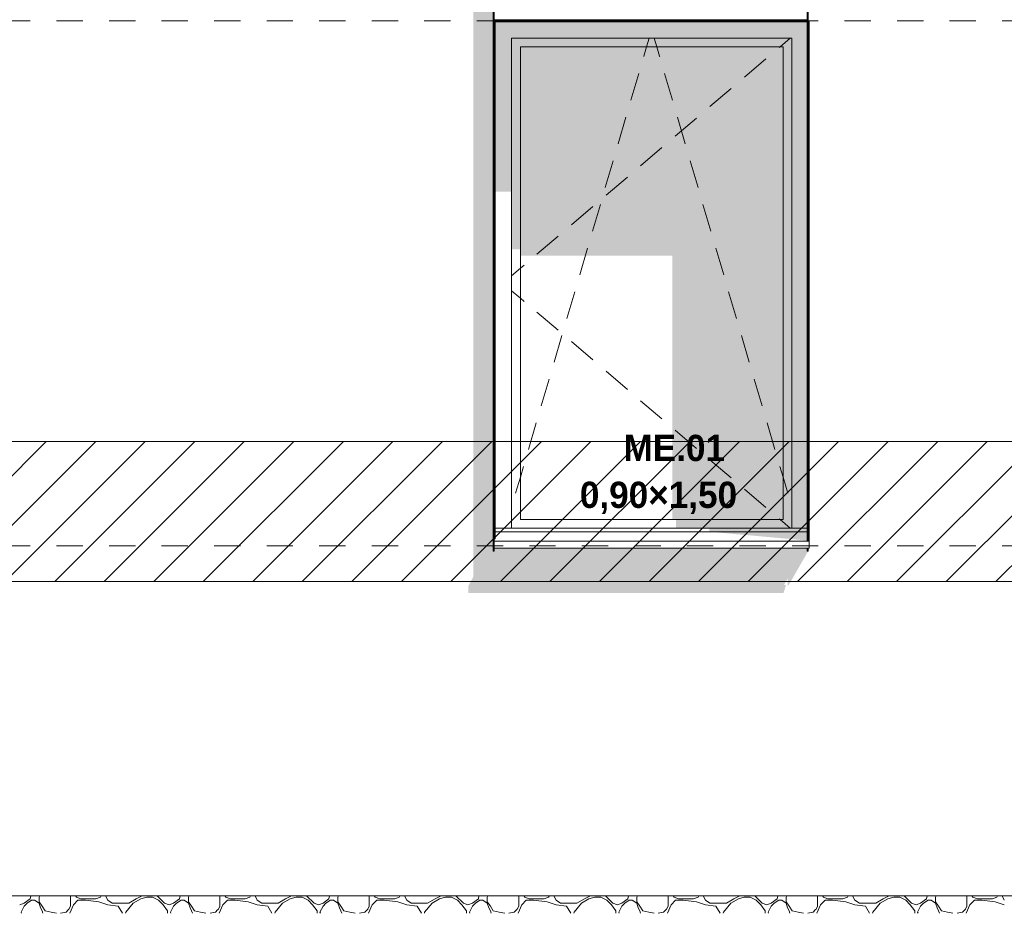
# Model space of a CAD drawing. Header units: millimetres. Extents: x -62337 to -23489, y -53000 to 10500.
# Tile 25 of 34: x -35548 to -32736, y -50 to 2503. Entities that reach past the tile are written whole.
import ezdxf

# ---------------------------------------------------------------- set-up
doc = ezdxf.new("R2010")
doc.units = ezdxf.units.MM
doc.header["$MEASUREMENT"] = 0
doc.linetypes.add('_TIRET COURT 1', pattern=[150, 75, -75])
for name, color, linetype in [('Nouveau_0', 7, 'Continuous'), ('Nouveau_2D - Dessin général', 7, 'Continuous'), ('Nouveau_2D - Etiquettes 50ème', 7, 'Continuous'), ('Nouveau__Murs ext - Bardages', 7, 'Continuous'), ('Nouveau__Murs ext - Périphériques', 7, 'Continuous'), ('Nouveau_Fenêtres Archicad', 7, 'Continuous'), ('Nouveau_Terrain - original', 7, 'Continuous')]:
    doc.layers.add(name, color=color, linetype=linetype)
doc.styles.add('STYLE_GENERE_2', font='GOTHIC.TTF')

# ---------------------------------------------------------------- blocks, each defined once
blk = doc.blocks.new('Élément de coupe_5')
at = {"layer": 'Nouveau__Murs ext - Périphériques', "linetype": 'Continuous', "lineweight": 13}
for points in [[(-34252, 911.9), (-34266.5, 885.3), (-34266.5, 865.3), (-33366.5, 865.3), (-33359.5, 887.5), (-33365.3, 887.5), (-33355, 906.4), (-33355, 887.4), (-33352, 887.4), (-33296.1, 984.8), (-33299.1, 984.8), (-33299.1, 993.4), (-34193, 993.4), (-34193, 1020), (-34193.1, 1019.9), (-34193.1, 984.8), (-34196.1, 984.8), (-34196.1, 3560), (-34252, 3560)], [(-34193, 2499.8), (-34193.1, 2499.8), (-34193.1, 2402.4), (-34193, 2402.4)]]:
    blk.add_hatch(color=7, dxfattribs=at).paths.add_polyline_path(points)
blk = doc.blocks.new('Élément de coupe_21')
at = {"layer": 'Nouveau_Fenêtres Archicad', "linetype": 'Continuous', "lineweight": 13}
for points in [[(-34193, 2499.8), (-34193, 2402.4), (-34190, 2402.4), (-34190, 2497), (-34192.8, 2499.8)], [(-34192.8, 2499.8), (-34190, 2497), (-33299.1, 2497), (-33299.1, 2499.8)], [(-34190, 2450), (-34143, 2450), (-33343, 2450), (-33299.1, 2450), (-33299.1, 2497), (-34190, 2497)], [(-33296.1, 2497), (-33296.1, 2450), (-33296, 2450), (-33296, 2497)], [(-34143, 2450), (-34190, 2450), (-34190, 2011.7), (-34143, 2011.7)], [(-33343, 2450), (-34143, 2450), (-34143, 2425), (-34118, 2425), (-33368, 2425), (-33343, 2425)], [(-33343, 1050), (-33299.1, 1050), (-33299.1, 2450), (-33343, 2450)], [(-33296.1, 1050), (-33296, 1050), (-33296, 2450), (-33296.1, 2450)], [(-34118, 2425), (-34143, 2425), (-34143, 1846.9), (-34118, 1846.9)], [(-34118, 1828.6), (-33684.1, 1828.6), (-33684.1, 1075), (-33368, 1075), (-33368, 2425), (-34118, 2425)], [(-33368, 1075), (-33343, 1075), (-33343, 2425), (-33368, 2425)], [(-33343, 1075), (-33673.6, 1075), (-33673.6, 1050), (-33343, 1050)], [(-33578.3, 1050), (-33578.3, 1040), (-33299.1, 1040), (-33299.1, 1050)], [(-33296.1, 1050), (-33296.1, 1040), (-33296, 1040), (-33296, 1050)], [(-33578.3, 1040), (-33299.1, 1015), (-33299.1, 1040)], [(-33296.1, 1040), (-33296.1, 1020), (-33296, 1020), (-33296, 1040)]]:
    blk.add_hatch(color=7, dxfattribs=at).paths.add_polyline_path(points)
at = {"layer": 'Nouveau_Fenêtres Archicad', "color": 7, "linetype": 'Continuous', "lineweight": 13}
for p, q in [((-34193, 2499.8), (-34193, 1020)), ((-34190, 1020), (-34190, 2497)), ((-34190, 2497), (-33299.1, 2497)), ((-33293, 2500), (-33296.1, 2500)), ((-33296, 2497), (-33296, 1020)), ((-33293, 1020), (-33293, 2500)), ((-34143, 1050), (-34143, 2450)), ((-34143, 2450), (-33343, 2450)), ((-33757.7, 2425), (-33750.3, 2450)), ((-33728.3, 2425), (-33735.7, 2450)), ((-33347.3, 2450), (-33376.6, 2425)), ((-33343, 2450), (-33343, 1050)), ((-34118, 1075), (-34118, 2425)), ((-34118, 2425), (-33368, 2425)), ((-33765.5, 2398.2), (-33757.7, 2425)), ((-33720.5, 2398.2), (-33728.3, 2425)), ((-33376.6, 2425), (-33378.9, 2423.1)), ((-33368, 2425), (-33368, 1075)), ((-33765.8, 2397.3), (-33765.5, 2398.2)), ((-33720.2, 2397.3), (-33720.5, 2398.2)), ((-33416.9, 2390.6), (-33477.8, 2338.7)), ((-33802.3, 2272.5), (-33779.8, 2349.3)), ((-33683.7, 2272.5), (-33706.2, 2349.3)), ((-33515.8, 2306.3), (-33576.7, 2254.4)), ((-33838.9, 2147.8), (-33816.4, 2224.5)), ((-33614.7, 2221.9), (-33675.6, 2170)), ((-33647.1, 2147.8), (-33669.6, 2224.5)), ((-33713.6, 2137.5), (-33774.5, 2085.6)), ((-33875.5, 2023), (-33853, 2099.8)), ((-33610.5, 2023), (-33633, 2099.8)), ((-33812.5, 2053.2), (-33873.4, 2001.3)), ((-33911.5, 1968.8), (-33972.3, 1916.9)), ((-33912, 1898.3), (-33889.5, 1975)), ((-33574, 1898.3), (-33596.5, 1975)), ((-34010.4, 1884.5), (-34071.2, 1832.5)), ((-33948.6, 1773.5), (-33926.1, 1850.3)), ((-33537.4, 1773.5), (-33559.9, 1850.3)), ((-34107.1, 1801.9), (-34118, 1792.6)), ((-34118, 1792.6), (-34143, 1771.3)), ((-34118, 1707.4), (-34143, 1728.7)), ((-33985.2, 1648.8), (-33962.7, 1725.5)), ((-33500.8, 1648.8), (-33523.3, 1725.5)), ((-34107.1, 1698.1), (-34118, 1707.4)), ((-34010.4, 1615.5), (-34071.2, 1667.5)), ((-34021.7, 1524), (-33999.2, 1600.8)), ((-33911.5, 1531.2), (-33972.3, 1583.1)), ((-33464.3, 1524), (-33486.8, 1600.8)), ((-33812.5, 1446.8), (-33873.4, 1498.7)), ((-34058.3, 1399.3), (-34035.8, 1476)), ((-33427.7, 1399.3), (-33450.2, 1476)), ((-33713.6, 1362.5), (-33774.5, 1414.4)), ((-34094.9, 1274.5), (-34072.4, 1351.3)), ((-33391.1, 1274.5), (-33413.6, 1351.3)), ((-33614.7, 1278.1), (-33675.6, 1330)), ((-33515.8, 1193.7), (-33576.7, 1245.6)), ((-34118, 1195.6), (-34108.9, 1226.5)), ((-33368, 1195.6), (-33377.1, 1226.5)), ((-34131.4, 1149.8), (-34118, 1195.6)), ((-33354.6, 1149.8), (-33368, 1195.6)), ((-33416.9, 1109.4), (-33477.8, 1161.3)), ((-33368, 1075), (-34118, 1075)), ((-33376.6, 1075), (-33378.9, 1076.9)), ((-33347.3, 1050), (-33376.6, 1075)), ((-34190, 1050), (-33299.1, 1050)), ((-34190, 1020), (-34193, 1020)), ((-34193, 1020), (-34193, 1013.4)), ((-34193, 1013.4), (-34193, 993.4)), ((-34193, 1013.4), (-33293, 1013.4)), ((-34190, 1040), (-33299.1, 1040)), ((-33296, 1020), (-33293, 1020)), ((-33293, 1020), (-33293, 1013.4)), ((-33293, 1013.4), (-33293, 993.4)), ((-34193, 993.4), (-33293, 993.4))]:
    blk.add_line(p, q, dxfattribs=at)
blk = doc.blocks.new('*X65')
at = {"layer": 'Nouveau_Terrain - original', "color": 7, "linetype": 'Continuous', "lineweight": 13}
for p, q in [((-35517.7, -8.5), (-35516, 0)), ((-35490.4, 0), (-35492.1, -4.3)), ((-35402.5, -29.9), (-35402.5, 0)), ((-35385.4, -4.3), (-35388.3, 0)), ((-35315.1, 0), (-35317.2, -4.3)), ((-35302.3, 0), (-35295.9, -12.8)), ((-35214.8, -8.5), (-35197.7, 0)), ((-35155.1, 0), (-35133.7, -21.3)), ((-35091.1, -8.5), (-35089.4, 0)), ((-35063.8, 0), (-35065.5, -4.3)), ((-34975.9, -29.9), (-34975.9, 0)), ((-34958.8, -4.3), (-34961.7, 0)), ((-34888.4, 0), (-34890.6, -4.3)), ((-34875.6, 0), (-34869.2, -12.8)), ((-34788.2, -8.5), (-34771.1, 0)), ((-34728.5, 0), (-34707.1, -21.3)), ((-34664.5, -8.5), (-34662.8, 0)), ((-34637.2, 0), (-34638.9, -4.3)), ((-34549.3, -29.9), (-34549.3, 0)), ((-34532.2, -4.3), (-34535.1, 0)), ((-34461.8, 0), (-34464, -4.3)), ((-34449, 0), (-34442.6, -12.8)), ((-34361.6, -8.5), (-34344.5, 0)), ((-34301.8, 0), (-34280.5, -21.3)), ((-34237.9, -8.5), (-34236.1, 0)), ((-34210.5, 0), (-34212.3, -4.3)), ((-34122.7, -29.9), (-34122.7, 0)), ((-34105.6, -4.3), (-34108.4, 0)), ((-34035.2, 0), (-34037.3, -4.3)), ((-34022.4, 0), (-34016, -12.8)), ((-33935, -8.5), (-33917.9, 0)), ((-33875.2, 0), (-33853.9, -21.3)), ((-33811.2, -8.5), (-33809.5, 0)), ((-33783.9, 0), (-33785.6, -4.3)), ((-33696.1, -29.9), (-33696.1, 0)), ((-33679, -4.3), (-33681.8, 0)), ((-33608.6, 0), (-33610.7, -4.3)), ((-33595.8, 0), (-33589.4, -12.8)), ((-33508.3, -8.5), (-33491.3, 0)), ((-33448.6, 0), (-33427.3, -21.3)), ((-33384.6, -8.5), (-33382.9, 0)), ((-33357.3, 0), (-33359, -4.3)), ((-33269.4, -29.9), (-33269.4, 0)), ((-33252.4, -4.3), (-33255.2, 0)), ((-33182, 0), (-33184.1, -4.3)), ((-33169.2, 0), (-33162.8, -12.8)), ((-33081.7, -8.5), (-33064.7, 0)), ((-33022, 0), (-33000.7, -21.3)), ((-32958, -8.5), (-32956.3, 0)), ((-32930.7, 0), (-32932.4, -4.3)), ((-32842.8, -29.9), (-32842.8, 0)), ((-32825.8, -4.3), (-32828.6, 0)), ((-32755.4, 0), (-32757.5, -4.3)), ((-32742.6, 0), (-32736.2, -12.8)), ((-35547.6, -25.6), (-35534.8, -21.3)), ((-35534.8, -21.3), (-35517.7, -8.5)), ((-35526.2, -21.3), (-35534.8, -29.9)), ((-35513.4, -12.8), (-35526.2, -21.3)), ((-35504.9, -12.8), (-35513.4, -12.8)), ((-35492.1, -21.3), (-35504.9, -12.8)), ((-35492.1, -4.3), (-35492.1, -17.1)), ((-35492.1, -17.1), (-35483.6, -29.9)), ((-35487.8, -34.1), (-35492.1, -21.3)), ((-35394, -25.6), (-35404.4, -50)), ((-35381.2, -12.8), (-35394, -25.6)), ((-35372.6, -8.5), (-35385.4, -4.3)), ((-35359.8, -12.8), (-35381.2, -12.8)), ((-35330, -8.5), (-35372.6, -8.5)), ((-35321.4, -17.1), (-35359.8, -12.8)), ((-35317.2, -4.3), (-35330, -8.5)), ((-35295.9, -25.6), (-35321.4, -17.1)), ((-35295.9, -12.8), (-35283.1, -21.3)), ((-35295.9, -25.6), (-35266, -29.9)), ((-35283.1, -21.3), (-35257.5, -21.3)), ((-35257.5, -21.3), (-35236.1, -21.3)), ((-35223.3, -21.3), (-35244.7, -46.9)), ((-35236.1, -21.3), (-35214.8, -8.5)), ((-35202, -8.5), (-35223.3, -21.3)), ((-35184.9, -4.3), (-35202, -8.5)), ((-35167.9, -4.3), (-35184.9, -4.3)), ((-35150.8, -12.8), (-35167.9, -4.3)), ((-35138, -25.6), (-35150.8, -12.8)), ((-35125.2, -42.7), (-35138, -25.6)), ((-35133.7, -21.3), (-35120.9, -25.6)), ((-35120.9, -25.6), (-35108.1, -21.3)), ((-35108.1, -21.3), (-35091.1, -8.5)), ((-35099.6, -21.3), (-35108.1, -29.9)), ((-35086.8, -12.8), (-35099.6, -21.3)), ((-35078.3, -12.8), (-35086.8, -12.8)), ((-35065.5, -21.3), (-35078.3, -12.8)), ((-35065.5, -4.3), (-35065.5, -17.1)), ((-35065.5, -17.1), (-35056.9, -29.9)), ((-35061.2, -34.1), (-35065.5, -21.3)), ((-34967.4, -25.6), (-34977.8, -50)), ((-34954.6, -12.8), (-34967.4, -25.6)), ((-34946, -8.5), (-34958.8, -4.3)), ((-34933.2, -12.8), (-34954.6, -12.8)), ((-34903.4, -8.5), (-34946, -8.5)), ((-34894.8, -17.1), (-34933.2, -12.8)), ((-34890.6, -4.3), (-34903.4, -8.5)), ((-34869.2, -25.6), (-34894.8, -17.1)), ((-34869.2, -12.8), (-34856.4, -21.3)), ((-34869.2, -25.6), (-34839.4, -29.9)), ((-34856.4, -21.3), (-34830.8, -21.3)), ((-34830.8, -21.3), (-34809.5, -21.3)), ((-34796.7, -21.3), (-34818, -46.9)), ((-34809.5, -21.3), (-34788.2, -8.5)), ((-34775.4, -8.5), (-34796.7, -21.3)), ((-34758.3, -4.3), (-34775.4, -8.5)), ((-34741.3, -4.3), (-34758.3, -4.3)), ((-34724.2, -12.8), (-34741.3, -4.3)), ((-34711.4, -25.6), (-34724.2, -12.8)), ((-34698.6, -42.7), (-34711.4, -25.6)), ((-34707.1, -21.3), (-34694.3, -25.6)), ((-34694.3, -25.6), (-34681.5, -21.3)), ((-34681.5, -21.3), (-34664.5, -8.5)), ((-34673, -21.3), (-34681.5, -29.9)), ((-34660.2, -12.8), (-34673, -21.3)), ((-34651.7, -12.8), (-34660.2, -12.8)), ((-34638.9, -21.3), (-34651.7, -12.8)), ((-34638.9, -4.3), (-34638.9, -17.1)), ((-34638.9, -17.1), (-34630.3, -29.9)), ((-34634.6, -34.1), (-34638.9, -21.3)), ((-34540.7, -25.6), (-34551.2, -50)), ((-34527.9, -12.8), (-34540.7, -25.6)), ((-34519.4, -8.5), (-34532.2, -4.3)), ((-34506.6, -12.8), (-34527.9, -12.8)), ((-34476.8, -8.5), (-34519.4, -8.5)), ((-34468.2, -17.1), (-34506.6, -12.8)), ((-34464, -4.3), (-34476.8, -8.5)), ((-34442.6, -25.6), (-34468.2, -17.1)), ((-34442.6, -12.8), (-34429.8, -21.3)), ((-34442.6, -25.6), (-34412.8, -29.9)), ((-34429.8, -21.3), (-34404.2, -21.3)), ((-34404.2, -21.3), (-34382.9, -21.3)), ((-34370.1, -21.3), (-34391.4, -46.9)), ((-34382.9, -21.3), (-34361.6, -8.5)), ((-34348.8, -8.5), (-34370.1, -21.3)), ((-34331.7, -4.3), (-34348.8, -8.5)), ((-34314.6, -4.3), (-34331.7, -4.3)), ((-34297.6, -12.8), (-34314.6, -4.3)), ((-34284.8, -25.6), (-34297.6, -12.8)), ((-34272, -42.7), (-34284.8, -25.6)), ((-34280.5, -21.3), (-34267.7, -25.6)), ((-34267.7, -25.6), (-34254.9, -21.3)), ((-34254.9, -21.3), (-34237.9, -8.5)), ((-34246.4, -21.3), (-34254.9, -29.9)), ((-34233.6, -12.8), (-34246.4, -21.3)), ((-34225.1, -12.8), (-34233.6, -12.8)), ((-34212.3, -21.3), (-34225.1, -12.8)), ((-34212.3, -4.3), (-34212.3, -17.1)), ((-34212.3, -17.1), (-34203.7, -29.9)), ((-34208, -34.1), (-34212.3, -21.3)), ((-34114.1, -25.6), (-34124.6, -50)), ((-34101.3, -12.8), (-34114.1, -25.6)), ((-34092.8, -8.5), (-34105.6, -4.3)), ((-34080, -12.8), (-34101.3, -12.8)), ((-34050.1, -8.5), (-34092.8, -8.5)), ((-34041.6, -17.1), (-34080, -12.8)), ((-34037.3, -4.3), (-34050.1, -8.5)), ((-34016, -25.6), (-34041.6, -17.1)), ((-34016, -12.8), (-34003.2, -21.3)), ((-34016, -25.6), (-33986.1, -29.9)), ((-34003.2, -21.3), (-33977.6, -21.3)), ((-33977.6, -21.3), (-33956.3, -21.3)), ((-33943.5, -21.3), (-33964.8, -46.9)), ((-33956.3, -21.3), (-33935, -8.5)), ((-33922.2, -8.5), (-33943.5, -21.3)), ((-33905.1, -4.3), (-33922.2, -8.5)), ((-33888, -4.3), (-33905.1, -4.3)), ((-33871, -12.8), (-33888, -4.3)), ((-33858.2, -25.6), (-33871, -12.8)), ((-33845.4, -42.7), (-33858.2, -25.6)), ((-33853.9, -21.3), (-33841.1, -25.6)), ((-33841.1, -25.6), (-33828.3, -21.3)), ((-33828.3, -21.3), (-33811.2, -8.5)), ((-33819.8, -21.3), (-33828.3, -29.9)), ((-33807, -12.8), (-33819.8, -21.3)), ((-33798.4, -12.8), (-33807, -12.8)), ((-33785.6, -21.3), (-33798.4, -12.8)), ((-33785.6, -4.3), (-33785.6, -17.1)), ((-33785.6, -17.1), (-33777.1, -29.9)), ((-33781.4, -34.1), (-33785.6, -21.3)), ((-33687.5, -25.6), (-33698, -50)), ((-33674.7, -12.8), (-33687.5, -25.6)), ((-33666.2, -8.5), (-33679, -4.3)), ((-33653.4, -12.8), (-33674.7, -12.8)), ((-33623.5, -8.5), (-33666.2, -8.5)), ((-33615, -17.1), (-33653.4, -12.8)), ((-33610.7, -4.3), (-33623.5, -8.5)), ((-33589.4, -25.6), (-33615, -17.1)), ((-33589.4, -12.8), (-33576.6, -21.3)), ((-33589.4, -25.6), (-33559.5, -29.9)), ((-33576.6, -21.3), (-33551, -21.3)), ((-33551, -21.3), (-33529.7, -21.3)), ((-33516.9, -21.3), (-33538.2, -46.9)), ((-33529.7, -21.3), (-33508.3, -8.5)), ((-33495.5, -8.5), (-33516.9, -21.3)), ((-33478.5, -4.3), (-33495.5, -8.5)), ((-33461.4, -4.3), (-33478.5, -4.3)), ((-33444.4, -12.8), (-33461.4, -4.3)), ((-33431.6, -25.6), (-33444.4, -12.8)), ((-33418.8, -42.7), (-33431.6, -25.6)), ((-33427.3, -21.3), (-33414.5, -25.6)), ((-33414.5, -25.6), (-33401.7, -21.3)), ((-33401.7, -21.3), (-33384.6, -8.5)), ((-33393.2, -21.3), (-33401.7, -29.9)), ((-33380.4, -12.8), (-33393.2, -21.3)), ((-33371.8, -12.8), (-33380.4, -12.8)), ((-33359, -21.3), (-33371.8, -12.8)), ((-33359, -4.3), (-33359, -17.1)), ((-33359, -17.1), (-33350.5, -29.9)), ((-33354.8, -34.1), (-33359, -21.3)), ((-33260.9, -25.6), (-33271.4, -50)), ((-33248.1, -12.8), (-33260.9, -25.6)), ((-33239.6, -8.5), (-33252.4, -4.3)), ((-33226.8, -12.8), (-33248.1, -12.8)), ((-33196.9, -8.5), (-33239.6, -8.5)), ((-33188.4, -17.1), (-33226.8, -12.8)), ((-33184.1, -4.3), (-33196.9, -8.5)), ((-33162.8, -25.6), (-33188.4, -17.1)), ((-33162.8, -12.8), (-33150, -21.3)), ((-33162.8, -25.6), (-33132.9, -29.9)), ((-33150, -21.3), (-33124.4, -21.3)), ((-33124.4, -21.3), (-33103.1, -21.3)), ((-33090.3, -21.3), (-33111.6, -46.9)), ((-33103.1, -21.3), (-33081.7, -8.5)), ((-33068.9, -8.5), (-33090.3, -21.3)), ((-33051.9, -4.3), (-33068.9, -8.5)), ((-33034.8, -4.3), (-33051.9, -4.3)), ((-33017.7, -12.8), (-33034.8, -4.3)), ((-33004.9, -25.6), (-33017.7, -12.8)), ((-32992.1, -42.7), (-33004.9, -25.6)), ((-33000.7, -21.3), (-32987.9, -25.6)), ((-32987.9, -25.6), (-32975.1, -21.3)), ((-32975.1, -21.3), (-32958, -8.5)), ((-32966.5, -21.3), (-32975.1, -29.9)), ((-32953.7, -12.8), (-32966.5, -21.3)), ((-32945.2, -12.8), (-32953.7, -12.8)), ((-32932.4, -21.3), (-32945.2, -12.8)), ((-32932.4, -4.3), (-32932.4, -17.1)), ((-32932.4, -17.1), (-32923.9, -29.9)), ((-32928.1, -34.1), (-32932.4, -21.3)), ((-32834.3, -25.6), (-32844.8, -50)), ((-32821.5, -12.8), (-32834.3, -25.6)), ((-32813, -8.5), (-32825.8, -4.3)), ((-32800.2, -12.8), (-32821.5, -12.8)), ((-32770.3, -8.5), (-32813, -8.5)), ((-32761.8, -17.1), (-32800.2, -12.8)), ((-32757.5, -4.3), (-32770.3, -8.5)), ((-32736.2, -25.6), (-32761.8, -17.1)), ((-35534.8, -29.9), (-35543.3, -46.9)), ((-35543.3, -46.9), (-35542.3, -50)), ((-35483.6, -42.7), (-35487.8, -34.1)), ((-35483.6, -29.9), (-35475, -42.7)), ((-35481.1, -50), (-35483.6, -42.7)), ((-35475, -42.7), (-35458, -46.9)), ((-35458, -46.9), (-35442.6, -50)), ((-35430.7, -50), (-35415.3, -46.9)), ((-35415.3, -46.9), (-35408.9, -40.5)), ((-35408.9, -40.5), (-35406.8, -38.4)), ((-35406.8, -38.4), (-35402.5, -29.9)), ((-35266, -29.9), (-35253.9, -50)), ((-35244.7, -46.9), (-35245.3, -50)), ((-35125.2, -50), (-35125.2, -42.7)), ((-35108.1, -29.9), (-35116.7, -46.9)), ((-35116.7, -46.9), (-35115.7, -50)), ((-35056.9, -42.7), (-35061.2, -34.1)), ((-35056.9, -29.9), (-35048.4, -42.7)), ((-35054.5, -50), (-35056.9, -42.7)), ((-35048.4, -42.7), (-35031.4, -46.9)), ((-35031.4, -46.9), (-35016, -50)), ((-35004.1, -50), (-34988.7, -46.9)), ((-34988.7, -46.9), (-34982.3, -40.5)), ((-34982.3, -40.5), (-34980.2, -38.4)), ((-34980.2, -38.4), (-34975.9, -29.9)), ((-34839.4, -29.9), (-34827.3, -50)), ((-34818, -46.9), (-34818.7, -50)), ((-34698.6, -50), (-34698.6, -42.7)), ((-34681.5, -29.9), (-34690.1, -46.9)), ((-34690.1, -46.9), (-34689, -50)), ((-34630.3, -42.7), (-34634.6, -34.1)), ((-34630.3, -29.9), (-34621.8, -42.7)), ((-34627.9, -50), (-34630.3, -42.7)), ((-34621.8, -42.7), (-34604.7, -46.9)), ((-34604.7, -46.9), (-34589.4, -50)), ((-34577.4, -50), (-34562.1, -46.9)), ((-34562.1, -46.9), (-34555.7, -40.5)), ((-34555.7, -40.5), (-34553.5, -38.4)), ((-34553.5, -38.4), (-34549.3, -29.9)), ((-34412.8, -29.9), (-34400.7, -50)), ((-34391.4, -46.9), (-34392, -50)), ((-34272, -50), (-34272, -42.7)), ((-34254.9, -29.9), (-34263.4, -46.9)), ((-34263.4, -46.9), (-34262.4, -50)), ((-34203.7, -42.7), (-34208, -34.1)), ((-34203.7, -29.9), (-34195.2, -42.7)), ((-34201.3, -50), (-34203.7, -42.7)), ((-34195.2, -42.7), (-34178.1, -46.9)), ((-34178.1, -46.9), (-34162.8, -50)), ((-34150.8, -50), (-34135.5, -46.9)), ((-34135.5, -46.9), (-34129.1, -40.5)), ((-34129.1, -40.5), (-34126.9, -38.4)), ((-34126.9, -38.4), (-34122.7, -29.9)), ((-33986.2, -29.9), (-33974.1, -50)), ((-33964.8, -46.9), (-33965.4, -50)), ((-33845.4, -50), (-33845.4, -42.7)), ((-33828.3, -29.9), (-33836.8, -46.9)), ((-33836.8, -46.9), (-33835.8, -50)), ((-33777.1, -42.7), (-33781.4, -34.1)), ((-33777.1, -29.9), (-33768.6, -42.7)), ((-33774.7, -50), (-33777.1, -42.7)), ((-33768.6, -42.7), (-33751.5, -46.9)), ((-33751.5, -46.9), (-33736.2, -50)), ((-33724.2, -50), (-33708.9, -46.9)), ((-33708.9, -46.9), (-33702.5, -40.5)), ((-33702.5, -40.5), (-33700.3, -38.4)), ((-33700.3, -38.4), (-33696.1, -29.9)), ((-33559.5, -29.9), (-33547.5, -50)), ((-33538.2, -46.9), (-33538.8, -50)), ((-33418.8, -50), (-33418.8, -42.7)), ((-33401.7, -29.9), (-33410.2, -46.9)), ((-33410.2, -46.9), (-33409.2, -50)), ((-33350.5, -42.7), (-33354.8, -34.1)), ((-33350.5, -29.9), (-33342, -42.7)), ((-33348.1, -50), (-33350.5, -42.7)), ((-33342, -42.7), (-33324.9, -46.9)), ((-33324.9, -46.9), (-33309.5, -50)), ((-33297.6, -50), (-33282.2, -46.9)), ((-33282.2, -46.9), (-33275.8, -40.5)), ((-33275.8, -40.5), (-33273.7, -38.4)), ((-33273.7, -38.4), (-33269.4, -29.9)), ((-33132.9, -29.9), (-33120.8, -50)), ((-33111.6, -46.9), (-33112.2, -50)), ((-32992.1, -50), (-32992.1, -42.7)), ((-32975.1, -29.9), (-32983.6, -46.9)), ((-32983.6, -46.9), (-32982.6, -50)), ((-32923.9, -42.7), (-32928.1, -34.1)), ((-32923.9, -29.9), (-32915.4, -42.7)), ((-32921.4, -50), (-32923.9, -42.7)), ((-32915.4, -42.7), (-32898.3, -46.9)), ((-32898.3, -46.9), (-32882.9, -50)), ((-32871, -50), (-32855.6, -46.9)), ((-32855.6, -46.9), (-32849.2, -40.5)), ((-32849.2, -40.5), (-32847.1, -38.4)), ((-32847.1, -38.4), (-32842.8, -29.9))]:
    blk.add_line(p, q, dxfattribs=at)
blk = doc.blocks.new('Élément de coupe_64')
at = {"layer": 'Nouveau_Terrain - original', "color": 7, "linetype": 'Continuous', "lineweight": 13}
blk.add_line((-24232, 0), (-47673, 0), dxfattribs=at)
at = {"layer": 'Nouveau_Terrain - original', "lineweight": 0}
blk.add_blockref('*X65', (0, 0), dxfattribs=at)
blk = doc.blocks.new('Élément de coupe_165')
at = {"layer": 'Nouveau__Murs ext - Bardages', "color": 7, "linetype": 'Continuous', "lineweight": 13}
for p, q in [((-34193.1, 2502.8), (-33299.1, 2502.8)), ((-34193.1, 2499.8), (-33299.1, 2499.8))]:
    blk.add_line(p, q, dxfattribs=at)
blk = doc.blocks.new('Élément de coupe_169')
at = {"layer": 'Nouveau__Murs ext - Bardages', "color": 7, "linetype": 'Continuous', "lineweight": 13}
for p, q in [((-33299.1, 2502.8), (-33299.1, 4553.4)), ((-33296.1, 1015), (-33296.1, 4553.4)), ((-33299.1, 2499.8), (-33299.1, 2502.8)), ((-33299.1, 1015), (-33299.1, 2499.8)), ((-33299.1, 984.8), (-33299.1, 993.4)), ((-33299.1, 984.8), (-33296.1, 984.8)), ((-33296.1, 984.8), (-33296.1, 993.4))]:
    blk.add_line(p, q, dxfattribs=at)
blk = doc.blocks.new('Élément de coupe_170')
at = {"layer": 'Nouveau__Murs ext - Bardages', "linetype": 'Continuous', "lineweight": 13}
blk.add_hatch(color=7, dxfattribs=at).paths.add_polyline_path([(-34196.1, 984.8), (-34193.1, 984.8), (-34193.1, 1014.9), (-34196.1, 1009.4)])
at = {"layer": 'Nouveau__Murs ext - Bardages', "color": 7, "linetype": 'Continuous', "lineweight": 13}
for p, q in [((-34196.1, 984.8), (-34196.1, 6859.8)), ((-34193.1, 2502.8), (-34193.1, 6059.8)), ((-34193.1, 2499.8), (-34193.1, 2502.8)), ((-34193.1, 984.8), (-34193.1, 2499.8)), ((-34196.1, 984.8), (-34193.1, 984.8))]:
    blk.add_line(p, q, dxfattribs=at)

msp = doc.modelspace()

# ---------------------------------------------------------------- hatches: boundary and pattern name
at = {"layer": 'Nouveau_0', "linetype": 'Continuous', "lineweight": 0}
h = msp.add_hatch(dxfattribs=at)
h.set_pattern_fill('Blocs_maçonnerie', color=112, style=0, pattern_type=2)
h.set_pattern_definition([(45, (0, 0), (-70.71068, 70.71068), [])])
h.paths.add_polyline_path([(-60620.2, 1297.6), (-24117.2, 1297.6), (-24117.2, 897.6), (-60620.2, 897.6)])

# ---------------------------------------------------------------- linework, layer by layer
at = {"layer": 'Nouveau_0', "color": 112, "linetype": 'Continuous', "lineweight": 0, "flags": 128}
msp.add_lwpolyline([(-60620.2, 1297.6), (-24117.2, 1297.6), (-24117.2, 897.6), (-60620.2, 897.6)], close=True, dxfattribs=at)
at = {"layer": 'Nouveau_2D - Dessin général', "color": 7, "linetype": '_TIRET COURT 1', "lineweight": 13}
for p, q in [((-24117.2, 2500), (-60975, 2500)), ((-24117.2, 1000), (-60975, 1000))]:
    msp.add_line(p, q, dxfattribs=at)

# ---------------------------------------------------------------- block references
at = {"layer": 'Nouveau__Murs ext - Bardages', "lineweight": 0}
for name in ['Élément de coupe_170', 'Élément de coupe_169', 'Élément de coupe_165']:
    msp.add_blockref(name, (0, 0), dxfattribs=at)
at = {"layer": 'Nouveau__Murs ext - Périphériques', "lineweight": 0}
msp.add_blockref('Élément de coupe_5', (0, 0), dxfattribs=at)
at = {"layer": 'Nouveau_Fenêtres Archicad', "lineweight": 0}
msp.add_blockref('Élément de coupe_21', (0, 0), dxfattribs=at)
at = {"layer": 'Nouveau_Terrain - original', "lineweight": 0}
msp.add_blockref('Élément de coupe_64', (0, 0), dxfattribs=at)

# ---------------------------------------------------------------- texts
at = {"layer": 'Nouveau_2D - Etiquettes 50ème', "color": 7, "linetype": 'Continuous', "lineweight": 13, "insert": (-33723.6, 1091.1), "char_height": 75, "attachment_point": 8, "line_spacing_factor": 1.071211, "style": 'STYLE_GENERE_2'}
msp.add_mtext('{\\fCentury Gothic|b1|i0|c0|p0;\\W3.23265; }{\\A1;\\fCentury Gothic|b1|i0|c0|p0;ME.01 }\\P{\\A1;\\fCentury Gothic|b1|i0|c0|p0;0,90×1,50}', dxfattribs=at)

doc.saveas('drawing.dxf')
